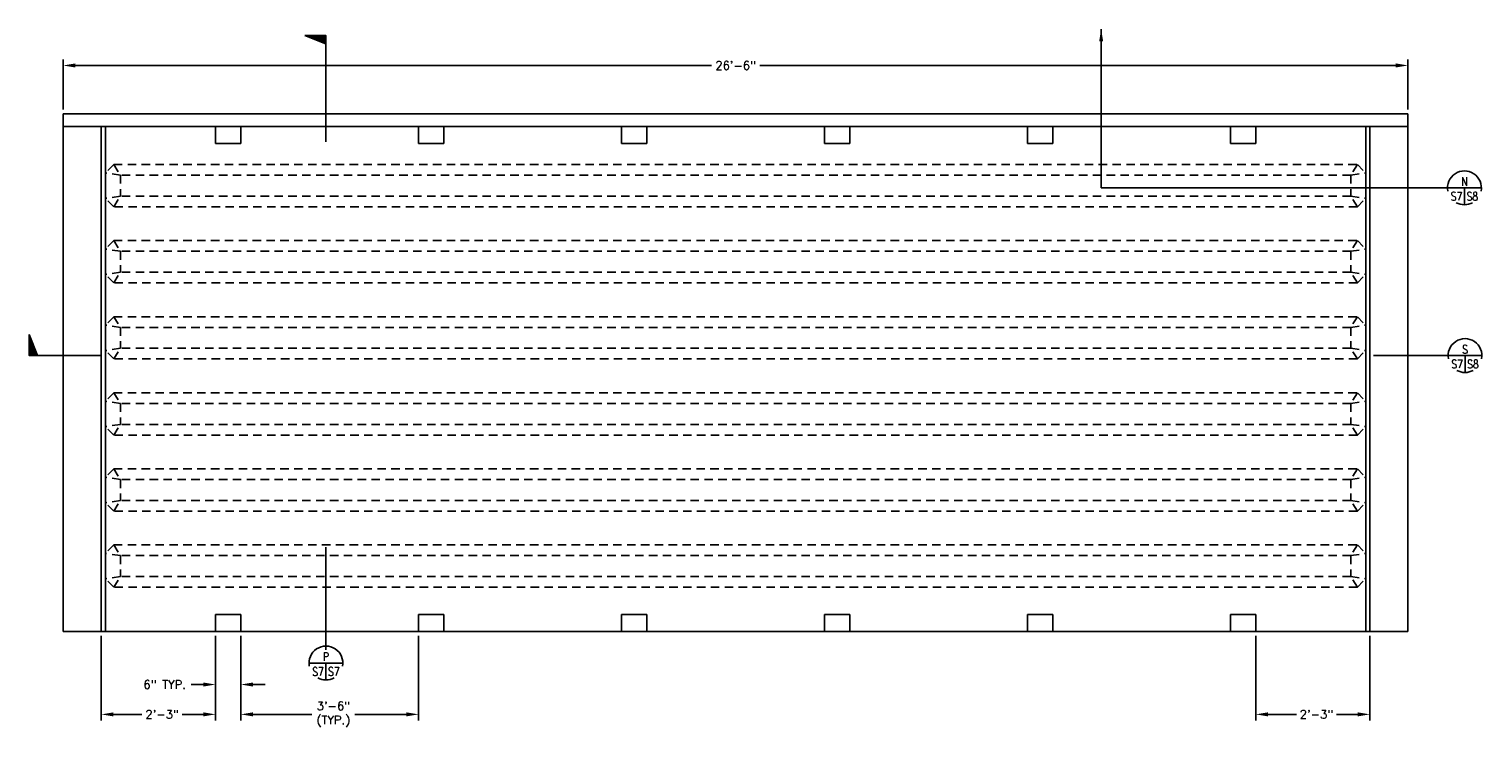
# Model space of a CAD drawing. Header units: feet. Extents: x -437 to 490, y -299 to 147.
# Tile 2 of 7: x -437 to -93, y -18 to 147. Entities that reach past the tile are written whole.
import ezdxf
from ezdxf.enums import TextEntityAlignment as Align

# ---------------------------------------------------------------- set-up
doc = ezdxf.new("R2010")
doc.units = ezdxf.units.FT
doc.header["$LTSCALE"] = 16
doc.header["$MEASUREMENT"] = 0
doc.linetypes.add('DASH4', pattern=[0.205, 0.125, -0.08])
doc.layers.get('0').update_dxf_attribs({"linetype": 'CONTINUOUS'})
doc.layers.get('DEFPOINTS').update_dxf_attribs({"linetype": 'CONTINUOUS'})
for name, color, linetype in [('2', 7, 'CONTINUOUS'), ('COM-CALLOUT', 7, 'CONTINUOUS'), ('COM-DIMS', 2, 'CONTINUOUS'), ('S-PR-HIDDEN', 4, 'DASH4'), ('S-PR-METAL', 13, 'CONTINUOUS'), ('S-PR-METAL-SECT', 4, 'CONTINUOUS')]:
    doc.layers.add(name, color=color, linetype=linetype)
doc.styles.add('SIMPLEX', font='simplex.shx')
doc.styles.add('TIGHT', font='SIMPLEX', dxfattribs={"width": 0.85})
doc.dimstyles.new('DIM', dxfattribs={"dimscale": 16, "dimtxt": 0.125, "dimasz": 0.18, "dimexe": 0.09, "dimexo": 0.0625, "dimgap": 0.05, "dimtad": 0, "dimdec": 0, "dimzin": 0, "dimdsep": 46, "dimlunit": 4, "dimtxsty": 'SIMPLEX', "dimcen": 0.09, "dimadec": 0, "dimazin": 0, "dimtfac": 1, "dimtdec": 0, "dimtofl": 0, "dimtmove": 0, "dimatfit": 3, "dimfxl": 0, "dimtolj": 1, "dimtzin": 0, "dimarcsym": 0})

# ---------------------------------------------------------------- blocks, each defined once
blk = doc.blocks.new('TAILW')
at = {"layer": '2', "color": 7, "linetype": 'Continuous'}
for p, q in [((-0.0971, -0.0259), (0.0016, 0.0132)), ((-0.089, -0.0259), (0.0016, 0.0101)), ((-0.0804, -0.0259), (0.0016, 0.0067)), ((-0.0744, -0.0259), (0.0016, 0.0043)), ((-0.0651, -0.0259), (0.0016, 0.0007)), ((0.0016, -0.0259), (0.0016, 0.0585)), ((0.0016, -0.0259), (-0.0971, -0.0259)), ((-0.0562, -0.0259), (0.0016, -0.003)), ((-0.0455, -0.0259), (0.0016, -0.0071)), ((-0.0385, -0.0259), (0.0016, -0.01)), ((-0.0302, -0.0259), (0.0016, -0.0131)), ((-0.0226, -0.0259), (0.0016, -0.0163)), ((-0.0151, -0.0259), (0.0016, -0.0191)), ((-0.0099, -0.0259), (0.0016, -0.0212)), ((-0.0028, -0.0259), (0.0016, -0.0241))]:
    blk.add_line(p, q, dxfattribs=at)
blk = doc.blocks.new('DETTAG')
at = {"linetype": 'Continuous'}
blk.add_line((-0.25, 0), (0.25, 0), dxfattribs=at)
blk.add_line((0, 0), (0, -0.25))
for start, end in [(349.193077, 550.806923), (241.044976, 298.955024)]:
    blk.add_arc((0, 0), 0.25, start, end)
at = {"style": 'TIGHT', "width": 0.8}
blk.add_attdef('NO', text='', height=0.125, dxfattribs=at).set_placement((0, 0.03125), align=Align.CENTER)
blk.add_attdef('FROM', text='', height=0.125, dxfattribs=at).set_placement((-0.03125, -0.1875), align=Align.RIGHT)
blk.add_attdef('TO', (0.03125, -0.1875), '', height=0.125, dxfattribs=at)
blk = doc.blocks.new('*D25')
at = {"layer": 'COM-DIMS', "color": 0}
for p, q in [((-429.05, 128.11), (-429.05, 139.97)), ((-426.17, 138.53), (-275.75, 138.53)), ((-113.93, 138.53), (-264.34, 138.53)), ((-111.05, 128.11), (-111.05, 139.97))]:
    blk.add_line(p, q, dxfattribs=at)
for points in [[(-426.17, 139.01), (-426.17, 138.05), (-429.05, 138.53)], [(-113.93, 139.01), (-113.93, 138.05), (-111.05, 138.53)]]:
    blk.add_solid(points, dxfattribs=at)
at = {"layer": 'DEFPOINTS', "color": 0}
for p in [(-111.05, 138.53), (-429.05, 127.11, -0.01), (-111.05, 127.11, -0.01)]:
    blk.add_point(p, dxfattribs=at)
at = {"layer": 'COM-DIMS', "color": 0, "insert": (-270.05, 138.53), "char_height": 2, "attachment_point": 5, "style": 'SIMPLEX'}
blk.add_mtext('\\A1;26\'-6"', dxfattribs=at)
blk = doc.blocks.new('*D80')
at = {"layer": 'COM-DIMS', "color": 0}
for p, q in [((-420.05, 3.74), (-420.05, -16.28)), ((-393.05, 1.74), (-393.05, -16.28)), ((-417.17, -14.84), (-410.43, -14.84)), ((-395.93, -14.84), (-400.93, -14.84))]:
    blk.add_line(p, q, dxfattribs=at)
for points in [[(-417.17, -14.36), (-417.17, -15.32), (-420.05, -14.84)], [(-395.93, -14.36), (-395.93, -15.32), (-393.05, -14.84)]]:
    blk.add_solid(points, dxfattribs=at)
at = {"layer": 'DEFPOINTS', "color": 0}
for p in [(-420.05, 4.74, -0.03), (-393.05, 2.74, -0.03), (-393.05, -14.84)]:
    blk.add_point(p, dxfattribs=at)
at = {"layer": 'COM-DIMS', "color": 0, "insert": (-405.68, -14.84), "char_height": 2, "attachment_point": 5, "style": 'SIMPLEX'}
blk.add_mtext('\\A1;2\'-3"', dxfattribs=at)
blk = doc.blocks.new('*D81')
at = {"layer": 'COM-DIMS', "color": 0}
for p, q in [((-345.05, 3.74), (-345.05, -16.28)), ((-387.05, 1.74), (-387.05, -16.28)), ((-384.17, -14.84), (-370.27, -14.84)), ((-347.93, -14.84), (-360.1, -14.84))]:
    blk.add_line(p, q, dxfattribs=at)
for points in [[(-384.17, -14.36), (-384.17, -15.32), (-387.05, -14.84)], [(-347.93, -14.36), (-347.93, -15.32), (-345.05, -14.84)]]:
    blk.add_solid(points, dxfattribs=at)
at = {"layer": 'DEFPOINTS', "color": 0}
for p in [(-345.05, 4.74, -0.03), (-387.05, 2.74, -0.03), (-345.05, -14.84)]:
    blk.add_point(p, dxfattribs=at)
at = {"layer": 'COM-DIMS', "color": 0, "insert": (-365.18, -14.84), "char_height": 2, "attachment_point": 5, "style": 'SIMPLEX'}
blk.add_mtext('\\A1;3\'-6"\\P(TYP.)', dxfattribs=at)
blk = doc.blocks.new('*D82')
at = {"layer": 'COM-DIMS', "color": 0}
for p, q in [((-393.05, 3.74), (-393.05, -9.23)), ((-387.05, 3.74), (-387.05, -9.23)), ((-395.93, -7.79), (-398.81, -7.79)), ((-384.17, -7.79), (-381.29, -7.79))]:
    blk.add_line(p, q, dxfattribs=at)
for points in [[(-395.93, -7.31), (-395.93, -8.27), (-393.05, -7.79)], [(-384.17, -7.31), (-384.17, -8.27), (-387.05, -7.79)]]:
    blk.add_solid(points, dxfattribs=at)
at = {"layer": 'DEFPOINTS', "color": 0}
for p in [(-393.05, 4.74, -0.03), (-387.05, 4.74, -0.03), (-387.05, -7.79)]:
    blk.add_point(p, dxfattribs=at)
at = {"layer": 'COM-DIMS', "color": 0, "insert": (-405.08, -7.79), "char_height": 2, "attachment_point": 5, "style": 'SIMPLEX'}
blk.add_mtext('\\A1;6" TYP.', dxfattribs=at)
blk = doc.blocks.new('*D83')
at = {"layer": 'COM-DIMS', "color": 0}
for p, q in [((-147.05, 3.74), (-147.05, -16.28)), ((-120.05, 3.74), (-120.05, -16.28)), ((-144.17, -14.84), (-137.43, -14.84)), ((-122.93, -14.84), (-127.93, -14.84))]:
    blk.add_line(p, q, dxfattribs=at)
for points in [[(-144.17, -14.36), (-144.17, -15.32), (-147.05, -14.84)], [(-122.93, -14.36), (-122.93, -15.32), (-120.05, -14.84)]]:
    blk.add_solid(points, dxfattribs=at)
at = {"layer": 'DEFPOINTS', "color": 0}
for p in [(-147.05, 4.74, -0.03), (-120.05, 4.74, -0.03), (-120.05, -14.84)]:
    blk.add_point(p, dxfattribs=at)
at = {"layer": 'COM-DIMS', "color": 0, "insert": (-132.68, -14.84), "char_height": 2, "attachment_point": 5, "style": 'SIMPLEX'}
blk.add_mtext('\\A1;2\'-3"', dxfattribs=at)

msp = doc.modelspace()

# ---------------------------------------------------------------- linework, layer by layer
at = {"layer": 'COM-CALLOUT'}
for p, q in [((-366.93, 145.3, -0.01), (-366.93, 120.49, -0.01)), ((-100.82, 109.6, -0.01), (-183.6, 109.6, -0.01)), ((-436.13, 69.96, -0.01), (-419.97, 69.96, -0.01)), ((-100.68, 69.96, -0.01), (-119.17, 69.96, -0.01)), ((-366.93, 0.41, -0.01), (-366.93, 24.65, -0.01))]:
    msp.add_line(p, q, dxfattribs=at)
at = {"layer": 'S-PR-HIDDEN'}
for p, q in [((-417.08, 115.12, -0.01), (-419.05, 113.13, -0.01)), ((-417.08, 115.12, -0.01), (-123.02, 115.12, -0.01)), ((-417.08, 115.12, -0.01), (-415.54, 112.6, -0.01)), ((-123.02, 115.12, -0.01), (-124.55, 112.6, -0.01)), ((-123.02, 115.12, -0.01), (-121.04, 113.13, -0.01)), ((-415.54, 112.6, -0.01), (-419.05, 113.13, -0.01)), ((-419.05, 107.13, -0.01), (-419.05, 113.13, -0.01)), ((-124.55, 112.6, -0.01), (-415.54, 112.6, -0.01)), ((-415.54, 112.6, -0.01), (-415.54, 107.66, -0.01)), ((-124.55, 112.6, -0.01), (-121.04, 113.13, -0.01)), ((-124.55, 112.6, -0.01), (-124.55, 107.66, -0.01)), ((-121.04, 107.13, -0.01), (-121.04, 113.13, -0.01)), ((-415.54, 107.66, -0.01), (-419.05, 107.13, -0.01)), ((-417.08, 105.13, -0.01), (-419.05, 107.13, -0.01)), ((-417.08, 105.13, -0.01), (-415.54, 107.66, -0.01)), ((-124.55, 107.66, -0.01), (-415.54, 107.66, -0.01)), ((-123.02, 105.13, -0.01), (-124.55, 107.66, -0.01)), ((-124.55, 107.66, -0.01), (-121.04, 107.13, -0.01)), ((-123.02, 105.13, -0.01), (-121.04, 107.13, -0.01)), ((-123.02, 105.13, -0.01), (-417.08, 105.13, -0.01)), ((-417.08, 97.14, -0.01), (-419.05, 95.14, -0.01)), ((-417.08, 97.14, -0.01), (-415.54, 94.61, -0.01)), ((-417.08, 97.14, -0.01), (-123.02, 97.14, -0.01)), ((-123.02, 97.14, -0.01), (-124.55, 94.61, -0.01)), ((-123.02, 97.14, -0.01), (-121.04, 95.14, -0.01)), ((-419.05, 89.14, -0.01), (-419.05, 95.14, -0.01)), ((-415.54, 94.61, -0.01), (-419.05, 95.14, -0.01)), ((-415.54, 94.61, -0.01), (-415.54, 89.67, -0.01)), ((-124.55, 94.61, -0.01), (-415.54, 94.61, -0.01)), ((-124.55, 94.61, -0.01), (-121.04, 95.14, -0.01)), ((-124.55, 94.61, -0.01), (-124.55, 89.67, -0.01)), ((-121.04, 89.14, -0.01), (-121.04, 95.14, -0.01)), ((-415.54, 89.67, -0.01), (-419.05, 89.14, -0.01)), ((-417.08, 87.15, -0.01), (-415.54, 89.67, -0.01)), ((-124.55, 89.67, -0.01), (-415.54, 89.67, -0.01)), ((-124.55, 89.67, -0.01), (-121.04, 89.14, -0.01)), ((-123.02, 87.15, -0.01), (-124.55, 89.67, -0.01)), ((-417.08, 87.15, -0.01), (-419.05, 89.14, -0.01)), ((-123.02, 87.15, -0.01), (-417.08, 87.15, -0.01)), ((-123.02, 87.15, -0.01), (-121.04, 89.14, -0.01)), ((-417.08, 79.15, -0.01), (-419.05, 77.16, -0.01)), ((-417.08, 79.15, -0.01), (-415.54, 76.63, -0.01)), ((-417.08, 79.15, -0.01), (-123.02, 79.15, -0.01)), ((-123.02, 79.15, -0.01), (-124.55, 76.63, -0.01)), ((-123.02, 79.15, -0.01), (-121.04, 77.16, -0.01)), ((-419.05, 71.16, -0.01), (-419.05, 77.16, -0.01)), ((-415.54, 76.63, -0.01), (-419.05, 77.16, -0.01)), ((-415.54, 76.63, -0.01), (-415.54, 71.69, -0.01)), ((-124.55, 76.63, -0.01), (-415.54, 76.63, -0.01)), ((-124.55, 76.63, -0.01), (-121.04, 77.16, -0.01)), ((-124.55, 76.63, -0.01), (-124.55, 71.69, -0.01)), ((-121.04, 71.16, -0.01), (-121.04, 77.16, -0.01)), ((-415.54, 71.69, -0.01), (-419.05, 71.16, -0.01)), ((-417.08, 69.16, -0.01), (-419.05, 71.16, -0.01)), ((-417.08, 69.16, -0.01), (-415.54, 71.69, -0.01)), ((-123.02, 69.16, -0.01), (-417.08, 69.16, -0.01)), ((-124.55, 71.69, -0.01), (-415.54, 71.69, -0.01)), ((-124.55, 71.69, -0.01), (-121.04, 71.16, -0.01)), ((-123.02, 69.16, -0.01), (-124.55, 71.69, -0.01)), ((-123.02, 69.16, -0.01), (-121.04, 71.16, -0.01)), ((-417.08, 61.17, -0.01), (-419.05, 59.17, -0.01)), ((-419.05, 53.17, -0.01), (-419.05, 59.17, -0.01)), ((-415.54, 58.64, -0.01), (-419.05, 59.17, -0.01)), ((-417.08, 61.17, -0.01), (-415.54, 58.64, -0.01)), ((-417.08, 61.17, -0.01), (-123.02, 61.17, -0.01)), ((-415.54, 58.64, -0.01), (-415.54, 53.7, -0.01)), ((-124.55, 58.64, -0.01), (-415.54, 58.64, -0.01)), ((-123.02, 61.17, -0.01), (-124.55, 58.64, -0.01)), ((-124.55, 58.64, -0.01), (-121.04, 59.17, -0.01)), ((-124.55, 58.64, -0.01), (-124.55, 53.7, -0.01)), ((-123.02, 61.17, -0.01), (-121.04, 59.17, -0.01)), ((-121.04, 53.17, -0.01), (-121.04, 59.17, -0.01)), ((-415.54, 53.7, -0.01), (-419.05, 53.17, -0.01)), ((-417.08, 51.18, -0.01), (-419.05, 53.17, -0.01)), ((-417.08, 51.18, -0.01), (-415.54, 53.7, -0.01)), ((-124.55, 53.7, -0.01), (-415.54, 53.7, -0.01)), ((-124.55, 53.7, -0.01), (-121.04, 53.17, -0.01)), ((-123.02, 51.18, -0.01), (-124.55, 53.7, -0.01)), ((-123.02, 51.18, -0.01), (-121.04, 53.17, -0.01)), ((-123.02, 51.18, -0.01), (-417.08, 51.18, -0.01)), ((-417.08, 43.18, -0.01), (-419.05, 41.19, -0.01)), ((-417.08, 43.18, -0.01), (-415.54, 40.66, -0.01)), ((-417.08, 43.18, -0.01), (-123.02, 43.18, -0.01)), ((-123.02, 43.18, -0.01), (-124.55, 40.66, -0.01)), ((-123.02, 43.18, -0.01), (-121.04, 41.19, -0.01)), ((-419.05, 35.19, -0.01), (-419.05, 41.19, -0.01)), ((-415.54, 40.66, -0.01), (-419.05, 41.19, -0.01)), ((-415.54, 40.66, -0.01), (-415.54, 35.72, -0.01)), ((-124.55, 40.66, -0.01), (-415.54, 40.66, -0.01)), ((-124.55, 40.66, -0.01), (-121.04, 41.19, -0.01)), ((-124.55, 40.66, -0.01), (-124.55, 35.72, -0.01)), ((-121.04, 35.19, -0.01), (-121.04, 41.19, -0.01)), ((-415.54, 35.72, -0.01), (-419.05, 35.19, -0.01)), ((-417.08, 33.19, -0.01), (-419.05, 35.19, -0.01)), ((-417.08, 33.19, -0.01), (-415.54, 35.72, -0.01)), ((-124.55, 35.72, -0.01), (-415.54, 35.72, -0.01)), ((-124.55, 35.72, -0.01), (-121.04, 35.19, -0.01)), ((-123.02, 33.19, -0.01), (-124.55, 35.72, -0.01)), ((-123.02, 33.19, -0.01), (-121.04, 35.19, -0.01)), ((-123.02, 33.19, -0.01), (-417.08, 33.19, -0.01)), ((-417.08, 25.2, -0.01), (-419.05, 23.2, -0.01)), ((-417.08, 25.2, -0.01), (-415.54, 22.68, -0.01)), ((-417.08, 25.2, -0.01), (-123.02, 25.2, -0.01)), ((-123.02, 25.2, -0.01), (-124.55, 22.68, -0.01)), ((-123.02, 25.2, -0.01), (-121.04, 23.2, -0.01)), ((-419.05, 17.2, -0.01), (-419.05, 23.2, -0.01)), ((-415.54, 22.68, -0.01), (-419.05, 23.2, -0.01)), ((-415.54, 22.68, -0.01), (-415.54, 17.73, -0.01)), ((-124.55, 22.68, -0.01), (-415.54, 22.68, -0.01)), ((-124.55, 22.68, -0.01), (-121.04, 23.2, -0.01)), ((-124.55, 22.68, -0.01), (-124.55, 17.73, -0.01)), ((-121.04, 17.2, -0.01), (-121.04, 23.2, -0.01)), ((-415.54, 17.73, -0.01), (-419.05, 17.2, -0.01)), ((-417.08, 15.21, -0.01), (-419.05, 17.2, -0.01)), ((-417.08, 15.21, -0.01), (-415.54, 17.73, -0.01)), ((-124.55, 17.73, -0.01), (-415.54, 17.73, -0.01)), ((-124.55, 17.73, -0.01), (-121.04, 17.2, -0.01)), ((-123.02, 15.21, -0.01), (-124.55, 17.73, -0.01)), ((-123.02, 15.21, -0.01), (-121.04, 17.2, -0.01)), ((-123.02, 15.21, -0.01), (-417.08, 15.21, -0.01))]:
    msp.add_line(p, q, dxfattribs=at)
at = {"layer": 'S-PR-METAL', "linetype": 'Continuous'}
for p, q in [((-429.05, 127.11, -0.01), (-111.05, 127.11, -0.01)), ((-429.05, 4.74, -0.01), (-429.05, 127.11, -0.01)), ((-429.05, 124.12, -0.01), (-111.05, 124.12, -0.01)), ((-419.05, 4.74, -0.01), (-419.05, 124.12, -0.01)), ((-121.04, 4.74, -0.01), (-121.04, 124.12, -0.01)), ((-111.05, 124.09, -0.01), (-111.05, 127.11, -0.01)), ((-111.05, 4.74, -0.01), (-111.05, 124.12, -0.01)), ((-429.05, 4.74, -0.01), (-111.05, 4.74, -0.01))]:
    msp.add_line(p, q, dxfattribs=at)
at = {"layer": 'S-PR-METAL'}
for p, q in [((-393.05, 124.12, -0.01), (-387.05, 124.12, -0.01)), ((-393.05, 124.12, -0.01), (-393.05, 120.12, -0.01)), ((-387.05, 124.12, -0.01), (-387.05, 120.12, -0.01)), ((-345.05, 124.12, -0.01), (-339.05, 124.12, -0.01)), ((-345.05, 124.12, -0.01), (-345.05, 120.12, -0.01)), ((-339.05, 124.12, -0.01), (-339.05, 120.12, -0.01)), ((-297.05, 124.12, -0.01), (-297.05, 120.12, -0.01)), ((-297.05, 124.12, -0.01), (-291.05, 124.12, -0.01)), ((-291.05, 124.12, -0.01), (-291.05, 120.12, -0.01)), ((-243.05, 124.12, -0.01), (-249.05, 124.12, -0.01)), ((-249.05, 124.12, -0.01), (-249.05, 120.12, -0.01)), ((-243.05, 124.12, -0.01), (-243.05, 120.12, -0.01)), ((-201.05, 124.12, -0.01), (-195.05, 124.12, -0.01)), ((-201.05, 124.12, -0.01), (-201.05, 120.12, -0.01)), ((-195.05, 124.12, -0.01), (-195.05, 120.12, -0.01)), ((-153.05, 124.12, -0.01), (-153.05, 120.12, -0.01)), ((-147.05, 124.12, -0.01), (-153.05, 124.12, -0.01)), ((-147.05, 124.12, -0.01), (-147.05, 120.12, -0.01)), ((-393.05, 120.12, -0.01), (-387.05, 120.12, -0.01)), ((-345.05, 120.12, -0.01), (-339.05, 120.12, -0.01)), ((-297.05, 120.12, -0.01), (-291.05, 120.12, -0.01)), ((-243.05, 120.12, -0.01), (-249.05, 120.12, -0.01)), ((-201.05, 120.12, -0.01), (-195.05, 120.12, -0.01)), ((-147.05, 120.12, -0.01), (-153.05, 120.12, -0.01)), ((-393.05, 8.74, -0.01), (-393.05, 4.74, -0.01)), ((-393.05, 8.74, -0.01), (-387.05, 8.74, -0.01)), ((-387.05, 8.74, -0.01), (-387.05, 4.74, -0.01)), ((-345.05, 8.74, -0.01), (-345.05, 4.74, -0.01)), ((-345.05, 8.74, -0.01), (-339.05, 8.74, -0.01)), ((-339.05, 8.74, -0.01), (-339.05, 4.74, -0.01)), ((-297.05, 8.74, -0.01), (-291.05, 8.74, -0.01)), ((-297.05, 8.74, -0.01), (-297.05, 4.74, -0.01)), ((-291.05, 8.74, -0.01), (-291.05, 4.74, -0.01)), ((-249.05, 8.74, -0.01), (-249.05, 4.74, -0.01)), ((-243.05, 8.74, -0.01), (-249.05, 8.74, -0.01)), ((-243.05, 8.74, -0.01), (-243.05, 4.74, -0.01)), ((-201.05, 8.74, -0.01), (-201.05, 4.74, -0.01)), ((-201.05, 8.74, -0.01), (-195.05, 8.74, -0.01)), ((-195.05, 8.74, -0.01), (-195.05, 4.74, -0.01)), ((-147.05, 8.74, -0.01), (-153.05, 8.74, -0.01)), ((-153.05, 8.74, -0.01), (-153.05, 4.74, -0.01)), ((-147.05, 8.74, -0.01), (-147.05, 4.74, -0.01)), ((-393.05, 4.74, -0.01), (-387.05, 4.74, -0.01)), ((-345.05, 4.74, -0.01), (-339.05, 4.74, -0.01)), ((-297.05, 4.74, -0.01), (-291.05, 4.74, -0.01)), ((-243.05, 4.74, -0.01), (-249.05, 4.74, -0.01)), ((-201.05, 4.74, -0.01), (-195.05, 4.74, -0.01)), ((-147.05, 4.74, -0.01), (-153.05, 4.74, -0.01))]:
    msp.add_line(p, q, dxfattribs=at)
at = {"layer": 'S-PR-METAL-SECT'}
for p, q in [((-420.05, 4.74, -0.01), (-420.05, 124.12, -0.01)), ((-120.05, 4.74, -0.01), (-120.05, 124.12, -0.01))]:
    msp.add_line(p, q, dxfattribs=at)

# ---------------------------------------------------------------- block references
at = {"layer": 'COM-CALLOUT', "yscale": 50.21446051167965, "zscale": 50.21446051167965}
for p, xscale, rotation in [((-367.02, 144.32, -0.01), -50.21446051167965, 180), ((-435.83, 70.05, -0.01), 50.21446051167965, 270)]:
    msp.add_blockref('TAILW', p, dxfattribs=dict(at, xscale=xscale, rotation=rotation))
at = {"layer": 'COM-CALLOUT', "xscale": 16.00000010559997, "yscale": 16.00000010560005, "zscale": 16.0000001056}
for p, values in [((-97.69, 109.6, -0.01), {'NO': 'N', 'FROM': 'S7', 'TO': 'S8'}), ((-97.55, 69.96, -0.01), {'NO': 'S', 'FROM': 'S7', 'TO': 'S8'}), ((-366.93, -2.71, -0.01), {'NO': 'P', 'FROM': 'S7', 'TO': 'S7'})]:
    msp.add_blockref('DETTAG', p, dxfattribs=at).add_auto_attribs(values)

# ---------------------------------------------------------------- dimensions: what is measured, and where the dimension line sits
at = {"layer": 'COM-DIMS'}
dim = msp.add_linear_dim(base=(-111.05, 138.53), p1=(-429.05, 127.11, -0.01), p2=(-111.05, 127.11, -0.01), dimstyle='DIM', dxfattribs=at)
dim.commit()
dim.dimension.update_dxf_attribs({"geometry": '*D25', "text_midpoint": (-270.05, 138.53)})
for base, p1, p2, text, picture, middle in [((-393.05, -14.84, 0.03), (-420.05, 4.74, -0.01), (-393.05, 2.74, -0.01), '2\'-3"', '*D80', (-405.68, -14.84, 0.03)), ((-387.05, -7.79, 0.03), (-393.05, 4.74, -0.01), (-387.05, 4.74, -0.01), '6" TYP.', '*D82', (-405.08, -7.79, 0.03)), ((-345.05, -14.84, 0.03), (-387.05, 2.74, -0.01), (-345.05, 4.74, -0.01), '3\'-6"\\P(TYP.)', '*D81', (-365.18, -14.84, 0.03)), ((-120.05, -14.84, 0.03), (-147.05, 4.74, -0.01), (-120.05, 4.74, -0.01), '2\'-3"', '*D83', (-132.68, -14.84, 0.03))]:
    dim = msp.add_linear_dim(base=base, p1=p1, p2=p2, angle=180, text=text, dimstyle='DIM', dxfattribs=at)
    dim.commit()
    dim.dimension.update_dxf_attribs({"geometry": picture, "text_midpoint": middle, "dimtype": 160})

# ---------------------------------------------------------------- leaders
at = {"layer": 'COM-CALLOUT'}
msp.add_leader([(-183.6, 147.13, -0.01), (-183.6, 109.6, -0.01)], dimstyle='DIM', dxfattribs=at)

doc.saveas('drawing.dxf')
